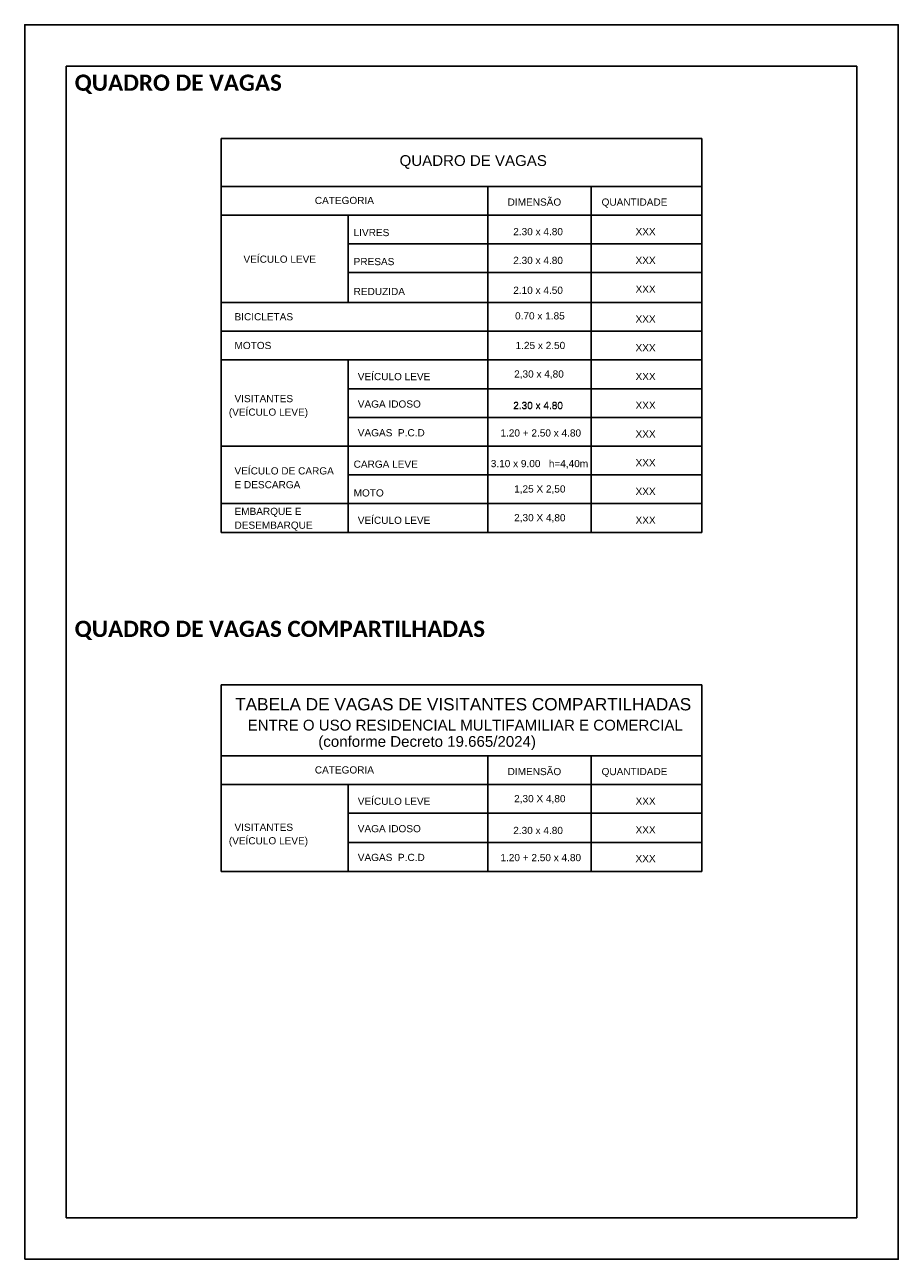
# Model space of a CAD drawing. Header units: millimetres. Extents: x -111 to 66, y -121 to 191.
# Tile 17 of 43: x -111 to -90, y 37 to 67. Entities that reach past the tile are written whole.
import ezdxf

# ---------------------------------------------------------------- set-up
doc = ezdxf.new("R2010")
doc.units = ezdxf.units.MM
doc.layers.add('Cotas', color=1, linetype='Continuous')
doc.layers.add('Texto', color=1, linetype='Continuous')
doc.styles.add('ROMANS', font='romans')
doc.styles.add('RUBENGIL', font='arial.ttf')
doc.styles.add('STYLE1', font='arial.ttf')

msp = doc.modelspace()

# ---------------------------------------------------------------- linework, layer by layer
at = {"color": 5}
msp.add_lwpolyline([(-109.9507, 38.3246), (-90.9507, 38.3246), (-90.9507, 66.0246), (-109.9507, 66.0246)], close=True, dxfattribs=at)
at = {"layer": 'Cotas'}
msp.add_lwpolyline([(-110.9507, 37.3246), (-89.9507, 37.3246), (-89.9507, 67.0246), (-110.9507, 67.0246)], close=True, dxfattribs=at)
at = {"layer": 'Texto', "linetype": 'Continuous'}
for p, q in [((-94.677, 64.2831), (-106.2245, 64.2831)), ((-106.2245, 54.8127), (-106.2245, 64.2831)), ((-94.677, 54.8127), (-94.677, 64.2831)), ((-94.677, 63.1352), (-106.2245, 63.1352)), ((-99.821, 54.8127), (-99.821, 63.1352)), ((-97.3354, 54.8127), (-97.3354, 63.1352)), ((-94.677, 62.444), (-106.2245, 62.444)), ((-103.1743, 62.444), (-103.1743, 60.3423)), ((-94.677, 61.7528), (-103.1743, 61.7528)), ((-94.677, 61.7528), (-103.1743, 61.7528)), ((-94.677, 61.0616), (-103.1743, 61.0616)), ((-94.677, 61.0616), (-103.1743, 61.0616)), ((-94.677, 60.3423), (-106.2245, 60.3423)), ((-94.677, 59.6511), (-106.2245, 59.6511)), ((-94.677, 59.6511), (-106.2245, 59.6511)), ((-94.677, 58.9599), (-106.2245, 58.9599)), ((-103.1743, 56.8863), (-103.1743, 58.9599)), ((-94.677, 58.2687), (-103.1743, 58.2687)), ((-94.677, 57.5775), (-103.1743, 57.5775)), ((-94.677, 57.5775), (-103.1743, 57.5775)), ((-94.677, 56.8863), (-106.2245, 56.8863)), ((-103.1743, 56.8863), (-103.1743, 54.8127)), ((-94.677, 56.1951), (-103.1743, 56.1951)), ((-94.677, 56.1951), (-103.1743, 56.1951)), ((-94.677, 55.5039), (-106.2245, 55.5039)), ((-94.677, 54.8127), (-106.2245, 54.8127)), ((-94.677, 54.8127), (-106.2245, 54.8127)), ((-94.677, 51.1437), (-106.2245, 51.1437)), ((-106.2245, 46.6501), (-106.2245, 51.1437)), ((-94.677, 49.4361), (-106.2245, 49.4361)), ((-94.677, 48.7449), (-106.2245, 48.7449)), ((-94.677, 46.6501), (-106.2245, 46.6501))]:
    msp.add_line(p, q, dxfattribs=at)
at = {"layer": 'Texto'}
for p, q in [((-94.677, 46.6501), (-94.677, 51.1437)), ((-99.821, 46.6501), (-99.821, 49.4361)), ((-97.3354, 46.6501), (-97.3354, 49.4361)), ((-103.1743, 48.7449), (-103.1743, 46.6501)), ((-94.677, 48.0537), (-103.1743, 48.0537)), ((-94.677, 48.0537), (-103.1743, 48.0537)), ((-94.677, 47.3484), (-103.1743, 47.3484))]:
    msp.add_line(p, q, dxfattribs=at)

# ---------------------------------------------------------------- texts
at = {"layer": 'Texto', "linetype": 'Continuous'}
for s, height, style, p in [('QUADRO DE VAGAS', 0.2592, 'STYLE1', (-101.9393, 63.6264)), ('CATEGORIA', 0.1728, 'RUBENGIL', (-103.9764, 62.7103)), ('DIMENSÃO', 0.1728, 'RUBENGIL', (-99.3413, 62.6709)), ('QUANTIDADE', 0.1728, 'RUBENGIL', (-97.0832, 62.6709)), ('LIVRES ', 0.1728, 'RUBENGIL', (-103.0434, 61.938)), ('2.30 x 4.80', 0.1728, 'RUBENGIL', (-99.2069, 61.9598)), ('XXX', 0.1728, 'RUBENGIL', (-96.2671, 61.9598)), ('VEÍCULO LEVE', 0.1728, 'RUBENGIL', (-105.6917, 61.2979)), ('PRESAS', 0.1728, 'RUBENGIL', (-103.0434, 61.2398)), ('2.30 x 4.80', 0.1728, 'RUBENGIL', (-99.2069, 61.2686)), ('XXX', 0.1728, 'RUBENGIL', (-96.2671, 61.2686)), ('REDUZIDA', 0.1728, 'RUBENGIL', (-103.0434, 60.5204)), ('2.10 x 4.50', 0.1728, 'RUBENGIL', (-99.2069, 60.5492)), ('XXX', 0.1728, 'RUBENGIL', (-96.2671, 60.5774)), ('BICICLETAS ', 0.1728, 'RUBENGIL', (-105.9074, 59.9126)), ('0.70 x 1.85', 0.1728, 'RUBENGIL', (-99.1634, 59.934)), ('XXX', 0.1728, 'RUBENGIL', (-96.2671, 59.858)), ('MOTOS ', 0.1728, 'RUBENGIL', (-105.9074, 59.2214)), ('1.25 x 2.50', 0.1728, 'RUBENGIL', (-99.1518, 59.2226)), ('XXX', 0.1728, 'RUBENGIL', (-96.2671, 59.1668)), ('VEÍCULO LEVE', 0.1728, 'RUBENGIL', (-102.944, 58.473)), ('2,30 x 4,80', 0.1728, 'RUBENGIL', (-99.1854, 58.5351)), ('XXX', 0.1728, 'RUBENGIL', (-96.2671, 58.4756)), ('VISITANTES', 0.1728, 'RUBENGIL', (-105.9074, 57.9435)), ('VAGA IDOSO', 0.1728, 'RUBENGIL', (-102.944, 57.8131)), ('2.30 x 4.80', 0.1728, 'RUBENGIL', (-99.2069, 57.7844)), ('2.30 x 4.80', 0.1728, 'RUBENGIL', (-99.2069, 57.7703)), ('XXX', 0.1728, 'RUBENGIL', (-96.2671, 57.7844)), ('(VEÍCULO LEVE)', 0.1728, 'RUBENGIL', (-106.0439, 57.6182)), ('VAGAS  P.C.D ', 0.1728, 'RUBENGIL', (-102.944, 57.1219)), ('1.20 + 2.50 x 4.80', 0.1728, 'RUBENGIL', (-99.5152, 57.117)), ('XXX', 0.1728, 'RUBENGIL', (-96.2671, 57.0932)), ('VEÍCULO DE CARGA ', 0.1728, 'RUBENGIL', (-105.9074, 56.2051)), ('CARGA LEVE', 0.1728, 'RUBENGIL', (-103.0434, 56.3662)), ('3.10 x 9.00   h=4,40m', 0.1728, 'RUBENGIL', (-99.7474, 56.3804)), ('XXX', 0.1728, 'RUBENGIL', (-96.2671, 56.402)), ('E DESCARGA ', 0.1728, 'RUBENGIL', (-105.9074, 55.8727)), ('MOTO', 0.1728, 'RUBENGIL', (-103.0434, 55.675)), ('1,25 X 2,50', 0.1728, 'RUBENGIL', (-99.1854, 55.7703)), ('XXX', 0.1728, 'RUBENGIL', (-96.2671, 55.7108)), ('EMBARQUE E', 0.1728, 'RUBENGIL', (-105.9074, 55.2312)), ('VEÍCULO LEVE', 0.1728, 'RUBENGIL', (-102.944, 55.017)), ('2,30 X 4,80', 0.1728, 'RUBENGIL', (-99.1854, 55.0791)), ('DESEMBARQUE', 0.1728, 'RUBENGIL', (-105.9074, 54.8988)), ('XXX', 0.1728, 'RUBENGIL', (-96.2671, 55.0196)), ('CATEGORIA', 0.1728, 'RUBENGIL', (-103.9764, 49.0111)), ('DIMENSÃO', 0.1728, 'RUBENGIL', (-99.3413, 48.9718)), ('QUANTIDADE', 0.1728, 'RUBENGIL', (-97.0832, 48.9718)), ('VEÍCULO LEVE', 0.1728, 'RUBENGIL', (-102.944, 48.258)), ('2,30 X 4,80', 0.1728, 'RUBENGIL', (-99.1854, 48.3201)), ('XXX', 0.1728, 'RUBENGIL', (-96.2671, 48.2606)), ('(VEÍCULO LEVE)', 0.1728, 'RUBENGIL', (-106.0439, 47.3067)), ('VISITANTES', 0.1728, 'RUBENGIL', (-105.9074, 47.632)), ('VAGA IDOSO', 0.1728, 'RUBENGIL', (-102.944, 47.598)), ('2.30 x 4.80', 0.1728, 'RUBENGIL', (-99.2069, 47.5553)), ('XXX', 0.1728, 'RUBENGIL', (-96.2671, 47.5694)), ('VAGAS  P.C.D ', 0.1728, 'RUBENGIL', (-102.944, 46.9068)), ('1.20 + 2.50 x 4.80', 0.1728, 'RUBENGIL', (-99.5152, 46.902)), ('XXX', 0.1728, 'RUBENGIL', (-96.2671, 46.8782))]:
    msp.add_text(s, height=height, dxfattribs=dict(at, style=style)).set_placement(p)
at = {"layer": 'Texto', "style": 'STYLE1'}
for s, height, p in [('TABELA DE VAGAS DE VISITANTES COMPARTILHADAS', 0.295488, (-105.8924, 50.5298)), ('ENTRE O USO RESIDENCIAL MULTIFAMILIAR E COMERCIAL', 0.2592, (-105.5917, 50.0448)), ('(conforme Decreto 19.665/2024)', 0.2592, (-103.8936, 49.6528))]:
    msp.add_text(s, height=height, dxfattribs=at).set_placement(p)
at = {"layer": 'Texto', "char_height": 0.5605, "attachment_point": 1, "style": 'ROMANS'}
for s, insert in [('\\pxql;{\\H0.69442x;\\fCalibri|b1|i0|c0|p34;\\C2;QUADRO DE VAGAS}', (-109.7507, 65.8246)), ('\\pxql;{\\H0.69442x;\\fCalibri|b1|i0|c0|p34;\\C2;QUADRO DE VAGAS COMPARTILHADAS}', (-109.7507, 52.6853))]:
    msp.add_mtext_dynamic_manual_height_columns(s, width=15.359772, gutter_width=18.5445, heights=[41.236], dxfattribs=dict(at, insert=insert)).dxf.set("width", 19)

doc.saveas('drawing.dxf')
